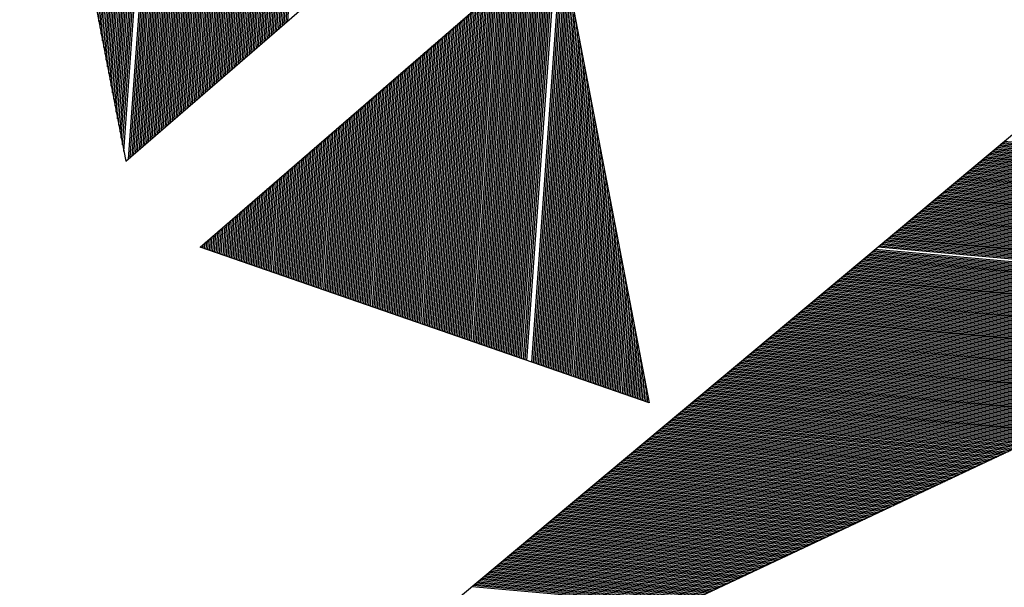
# Model space of a CAD drawing. Extents: x 459406 to 461721, y 413308 to 423218.
# Tile 246 of 256: x 460626.28 to 460630.98, y 421711.76 to 421714.47. Entities that reach past the tile are written whole.
import ezdxf
from ezdxf.enums import TextEntityAlignment as Align

# ---------------------------------------------------------------- set-up
doc = ezdxf.new("R2010")
doc.units = 0
doc.header["$LTSCALE"] = 2
doc.header["$MEASUREMENT"] = 0
doc.linetypes.add('AUSGEZOGEN', pattern=[0])
doc.linetypes.add('STRICHPT-X3', pattern=[3, 1.5, -0.75, 0, -0.75])
doc.layers.get('0').update_dxf_attribs({"linetype": 'AUSGEZOGEN'})
for name, color, linetype in [('ACHSE', 1, 'STRICHPT-X3'), ('FBR', 8, 'CONTINUOUS'), ('GEF', 7, 'AUSGEZOGEN'), ('TEXTO', 4, 'CONTINUOUS')]:
    doc.layers.add(name, color=color, linetype=linetype)
doc.styles.add('ROMANS', font='romans.shx', dxfattribs={"width": 0.8})

# ---------------------------------------------------------------- blocks, each defined once
blk = doc.blocks.new('*X10')
at = {"color": 0}
for p, q in [((377.3296, 181.3992), (378.1287, 182.1983)), ((377.3417, 181.4201), (378.1255, 182.2039)), ((377.3538, 181.441), (378.1223, 182.2095)), ((377.2572, 181.2737), (378.1482, 182.1647)), ((377.2692, 181.2946), (378.1449, 182.1703)), ((377.2813, 181.3155), (378.1417, 182.1759)), ((377.2934, 181.3364), (378.1384, 182.1815)), ((377.3055, 181.3573), (378.1352, 182.1871)), ((377.3175, 181.3782), (378.132, 182.1927)), ((377.1726, 181.1273), (378.1708, 182.1254)), ((377.1847, 181.1482), (378.1676, 182.131)), ((377.1968, 181.1691), (378.1643, 182.1367)), ((377.2089, 181.19), (378.1611, 182.1423)), ((377.2209, 181.2109), (378.1579, 182.1479)), ((377.233, 181.2319), (378.1546, 182.1535)), ((377.2451, 181.2528), (378.1514, 182.1591)), ((377.1123, 181.0227), (378.187, 182.0974)), ((377.1243, 181.0436), (378.1837, 182.103)), ((377.1364, 181.0645), (378.1805, 182.1086)), ((377.1485, 181.0855), (378.1773, 182.1142)), ((377.1606, 181.1064), (378.174, 182.1198)), ((377.1069, 180.9908), (378.1967, 182.0806)), ((377.1157, 180.9908), (378.1999, 182.075)), ((377.1245, 180.9908), (378.2032, 182.0694)), ((377.1334, 180.9908), (378.2064, 182.0638)), ((377.1422, 180.9908), (378.2096, 182.0582)), ((377.1511, 180.9908), (378.2129, 182.0526)), ((377.1599, 180.9908), (378.2161, 182.047)), ((377.1687, 180.9908), (378.2193, 182.0414)), ((377.1776, 180.9908), (378.2226, 182.0358)), ((377.1864, 180.9908), (378.2258, 182.0302)), ((377.1953, 180.9908), (378.229, 182.0246)), ((377.2041, 180.9908), (378.2323, 182.019)), ((377.2129, 180.9908), (378.2355, 182.0134)), ((377.2218, 180.9908), (378.2387, 182.0078)), ((377.2306, 180.9908), (378.242, 182.0022)), ((377.2394, 180.9908), (378.2452, 181.9966)), ((377.2483, 180.9908), (378.2484, 181.991)), ((377.2571, 180.9908), (378.2517, 181.9854)), ((377.266, 180.9908), (378.2549, 181.9798)), ((377.2748, 180.9908), (378.2582, 181.9741)), ((377.2836, 180.9908), (378.2614, 181.9685)), ((377.2925, 180.9908), (378.2646, 181.9629)), ((377.3013, 180.9908), (378.2679, 181.9573)), ((377.3102, 180.9908), (378.2711, 181.9517)), ((377.319, 180.9908), (378.2743, 181.9461)), ((377.3278, 180.9908), (378.2776, 181.9405)), ((377.3367, 180.9908), (378.2808, 181.9349)), ((377.3455, 180.9908), (378.284, 181.9293)), ((377.3544, 180.9908), (378.2873, 181.9237)), ((377.3632, 180.9908), (378.2905, 181.9181)), ((377.372, 180.9908), (378.2937, 181.9125)), ((377.3809, 180.9908), (378.297, 181.9069)), ((377.3897, 180.9908), (378.3002, 181.9013)), ((377.3985, 180.9908), (378.3034, 181.8957)), ((377.4074, 180.9908), (378.3067, 181.8901)), ((377.4162, 180.9908), (378.3099, 181.8845)), ((377.4251, 180.9908), (378.3132, 181.8789)), ((377.4339, 180.9908), (378.3164, 181.8733)), ((377.4427, 180.9908), (378.3196, 181.8677)), ((377.4516, 180.9908), (378.3229, 181.8621)), ((377.4604, 180.9908), (378.3261, 181.8565)), ((377.4693, 180.9908), (378.3293, 181.8509)), ((377.4781, 180.9908), (378.3326, 181.8453)), ((377.4869, 180.9908), (378.3358, 181.8397)), ((377.4958, 180.9908), (378.339, 181.8341)), ((377.5046, 180.9908), (378.3423, 181.8285)), ((377.5134, 180.9908), (378.3455, 181.8229)), ((377.5223, 180.9908), (378.3487, 181.8172)), ((377.5311, 180.9908), (378.352, 181.8116)), ((377.54, 180.9908), (378.3552, 181.806)), ((377.5488, 180.9908), (378.3584, 181.8004)), ((377.5576, 180.9908), (378.3617, 181.7948)), ((377.5665, 180.9908), (378.3649, 181.7892)), ((377.5753, 180.9908), (378.3682, 181.7836)), ((377.5842, 180.9908), (378.3714, 181.778)), ((377.593, 180.9908), (378.3746, 181.7724)), ((377.6018, 180.9908), (378.3779, 181.7668)), ((377.6107, 180.9908), (378.3811, 181.7612)), ((377.6195, 180.9908), (378.3843, 181.7556)), ((377.6284, 180.9908), (378.3876, 181.75)), ((377.6372, 180.9908), (378.3908, 181.7444)), ((377.646, 180.9908), (378.394, 181.7388)), ((377.6549, 180.9908), (378.3973, 181.7332)), ((377.6637, 180.9908), (378.4005, 181.7276)), ((377.6725, 180.9908), (378.4037, 181.722)), ((377.6814, 180.9908), (378.407, 181.7164)), ((377.6902, 180.9908), (378.4102, 181.7108)), ((377.6991, 180.9908), (378.4134, 181.7052)), ((377.7079, 180.9908), (378.4167, 181.6996)), ((377.7167, 180.9908), (378.4199, 181.694)), ((377.7256, 180.9908), (378.4231, 181.6884)), ((377.7344, 180.9908), (378.4264, 181.6828)), ((377.7433, 180.9908), (378.4296, 181.6772)), ((377.7521, 180.9908), (378.4329, 181.6716)), ((377.7609, 180.9908), (378.4361, 181.666)), ((377.7698, 180.9908), (378.4393, 181.6603)), ((377.7786, 180.9908), (378.4426, 181.6547)), ((377.7875, 180.9908), (378.4458, 181.6491)), ((377.7963, 180.9908), (378.449, 181.6435)), ((377.8051, 180.9908), (378.4523, 181.6379)), ((377.814, 180.9908), (378.4555, 181.6323)), ((377.8228, 180.9908), (378.4587, 181.6267)), ((377.8316, 180.9908), (378.462, 181.6211)), ((377.8405, 180.9908), (378.4652, 181.6155)), ((377.8493, 180.9908), (378.4684, 181.6099)), ((377.8582, 180.9908), (378.4717, 181.6043)), ((377.867, 180.9908), (378.4749, 181.5987)), ((377.8758, 180.9908), (378.4781, 181.5931)), ((377.0991, 180.5677), (377.1083, 180.5768)), ((377.1024, 180.562), (377.1172, 180.5768)), ((377.1056, 180.5564), (377.126, 180.5768)), ((377.1088, 180.5508), (377.1348, 180.5768)), ((377.1121, 180.5452), (377.1437, 180.5768)), ((377.1153, 180.5396), (377.1525, 180.5768)), ((377.1186, 180.534), (377.1614, 180.5768)), ((377.1218, 180.5284), (377.1702, 180.5768)), ((377.125, 180.5228), (377.179, 180.5768)), ((377.1283, 180.5172), (377.1879, 180.5768)), ((377.1315, 180.5116), (377.1967, 180.5768)), ((377.1347, 180.506), (377.2056, 180.5768)), ((377.138, 180.5004), (377.2144, 180.5768)), ((377.1412, 180.4948), (377.2232, 180.5768)), ((377.1444, 180.4892), (377.2321, 180.5768)), ((377.1477, 180.4836), (377.2409, 180.5768)), ((377.1509, 180.478), (377.2497, 180.5768)), ((377.1541, 180.4724), (377.2586, 180.5768)), ((377.1574, 180.4668), (377.2674, 180.5768)), ((377.1606, 180.4612), (377.2763, 180.5768)), ((377.1638, 180.4556), (377.2851, 180.5768)), ((377.1671, 180.45), (377.2939, 180.5768)), ((377.1703, 180.4444), (377.3028, 180.5768)), ((377.1736, 180.4388), (377.3116, 180.5768)), ((377.1768, 180.4332), (377.3205, 180.5768)), ((377.18, 180.4276), (377.3293, 180.5768)), ((377.1833, 180.422), (377.3381, 180.5768)), ((377.1865, 180.4164), (377.347, 180.5768)), ((377.1897, 180.4107), (377.3558, 180.5768)), ((377.193, 180.4051), (377.3647, 180.5768)), ((377.1962, 180.3995), (377.3735, 180.5768)), ((377.1994, 180.3939), (377.3823, 180.5768)), ((377.2027, 180.3883), (377.3912, 180.5768)), ((377.2059, 180.3827), (377.4, 180.5768)), ((377.2091, 180.3771), (377.4088, 180.5768)), ((377.2124, 180.3715), (377.4177, 180.5768)), ((377.2156, 180.3659), (377.4265, 180.5768)), ((377.2188, 180.3603), (377.4354, 180.5768)), ((377.2221, 180.3547), (377.4442, 180.5768)), ((377.2253, 180.3491), (377.453, 180.5768)), ((377.2286, 180.3435), (377.4619, 180.5768)), ((377.2318, 180.3379), (377.4707, 180.5768)), ((377.235, 180.3323), (377.4796, 180.5768)), ((377.2383, 180.3267), (377.4884, 180.5768)), ((377.2415, 180.3211), (377.4972, 180.5768)), ((377.2447, 180.3155), (377.5061, 180.5768)), ((377.248, 180.3099), (377.5149, 180.5768)), ((377.2512, 180.3043), (377.5237, 180.5768)), ((377.2544, 180.2987), (377.5326, 180.5768)), ((377.2577, 180.2931), (377.5414, 180.5768)), ((377.2609, 180.2875), (377.5503, 180.5768)), ((377.2641, 180.2819), (377.5591, 180.5768)), ((377.2674, 180.2763), (377.5679, 180.5768)), ((377.2706, 180.2707), (377.5768, 180.5768)), ((377.2738, 180.2651), (377.5856, 180.5768)), ((377.2771, 180.2595), (377.5945, 180.5768)), ((377.2803, 180.2538), (377.6033, 180.5768)), ((377.2835, 180.2482), (377.6121, 180.5768)), ((377.2868, 180.2426), (377.621, 180.5768)), ((377.29, 180.237), (377.6298, 180.5768)), ((377.2933, 180.2314), (377.6387, 180.5768)), ((377.2965, 180.2258), (377.6475, 180.5768)), ((377.2997, 180.2202), (377.6563, 180.5768)), ((377.303, 180.2146), (377.6652, 180.5768)), ((377.3062, 180.209), (377.674, 180.5768)), ((377.3094, 180.2034), (377.6828, 180.5768)), ((377.3127, 180.1978), (377.6917, 180.5768)), ((377.3159, 180.1922), (377.7005, 180.5768)), ((377.3191, 180.1866), (377.7094, 180.5768)), ((377.3224, 180.181), (377.7182, 180.5768)), ((377.3256, 180.1754), (377.727, 180.5768)), ((377.3288, 180.1698), (377.7359, 180.5768)), ((377.3321, 180.1642), (377.7447, 180.5768)), ((377.3353, 180.1586), (377.7536, 180.5768)), ((377.3385, 180.153), (377.7624, 180.5768)), ((377.3418, 180.1474), (377.7712, 180.5768)), ((377.345, 180.1418), (377.7801, 180.5768)), ((377.3483, 180.1362), (377.7889, 180.5768)), ((377.3515, 180.1306), (377.7978, 180.5768)), ((377.3547, 180.125), (377.8066, 180.5768)), ((377.358, 180.1194), (377.8154, 180.5768)), ((377.3612, 180.1138), (377.8243, 180.5768)), ((377.3644, 180.1082), (377.8331, 180.5768)), ((377.3677, 180.1026), (377.8419, 180.5768)), ((377.3709, 180.0969), (377.8508, 180.5768)), ((377.3741, 180.0913), (377.8596, 180.5768)), ((377.3774, 180.0857), (377.8685, 180.5768)), ((377.3806, 180.0801), (377.8773, 180.5768)), ((377.3838, 180.0745), (377.8861, 180.5768)), ((377.3871, 180.0689), (377.895, 180.5768)), ((377.3903, 180.0633), (377.9038, 180.5768)), ((377.3935, 180.0577), (377.9127, 180.5768)), ((377.3968, 180.0521), (377.9215, 180.5768)), ((377.4, 180.0465), (377.9303, 180.5768)), ((377.4033, 180.0409), (377.9392, 180.5768)), ((377.4065, 180.0353), (377.948, 180.5768)), ((377.4097, 180.0297), (377.9569, 180.5768)), ((377.413, 180.0241), (377.9657, 180.5768)), ((377.4162, 180.0185), (377.9745, 180.5768)), ((377.4194, 180.0129), (377.9834, 180.5768)), ((377.4227, 180.0073), (377.9922, 180.5768)), ((377.4259, 180.0017), (378.001, 180.5768)), ((377.4291, 179.9961), (378.0099, 180.5768)), ((377.4324, 179.9905), (378.0187, 180.5768)), ((377.4356, 179.9849), (378.0276, 180.5768)), ((377.4388, 179.9793), (378.0364, 180.5768)), ((377.4421, 179.9737), (378.0452, 180.5768)), ((377.4453, 179.9681), (378.0541, 180.5768)), ((377.4485, 179.9625), (378.0629, 180.5768)), ((377.4518, 179.9569), (378.0718, 180.5768)), ((377.455, 179.9513), (378.0806, 180.5768)), ((377.4583, 179.9457), (378.0894, 180.5768)), ((377.4615, 179.94), (378.0983, 180.5768)), ((377.4647, 179.9344), (378.1071, 180.5768)), ((377.468, 179.9288), (378.116, 180.5768)), ((377.4712, 179.9232), (378.1248, 180.5768)), ((377.4744, 179.9176), (378.1336, 180.5768)), ((377.4777, 179.912), (378.1425, 180.5768)), ((377.4809, 179.9064), (378.1513, 180.5768)), ((377.4841, 179.9008), (378.1601, 180.5768)), ((377.4874, 179.8952), (378.169, 180.5768)), ((377.4906, 179.8896), (378.1778, 180.5768)), ((377.4938, 179.884), (378.1867, 180.5768)), ((377.4971, 179.8784), (378.1955, 180.5768)), ((377.5003, 179.8728), (378.2043, 180.5768)), ((377.5035, 179.8672), (378.2132, 180.5768)), ((377.5068, 179.8616), (378.222, 180.5768)), ((377.51, 179.856), (378.2309, 180.5768)), ((377.5133, 179.8504), (378.2397, 180.5768)), ((377.5165, 179.8448), (378.2485, 180.5768)), ((377.5197, 179.8392), (378.2574, 180.5768)), ((377.523, 179.8336), (378.2662, 180.5768)), ((377.5262, 179.828), (378.2751, 180.5768)), ((377.5294, 179.8224), (378.2839, 180.5768)), ((377.5327, 179.8168), (378.2927, 180.5768)), ((377.5359, 179.8112), (378.3016, 180.5768)), ((377.5391, 179.8056), (378.3104, 180.5768)), ((377.5424, 179.8), (378.3192, 180.5768)), ((377.5456, 179.7944), (378.3281, 180.5768)), ((377.5488, 179.7888), (378.3369, 180.5768)), ((377.5521, 179.7831), (378.3458, 180.5768)), ((377.5553, 179.7775), (378.3546, 180.5768)), ((377.5585, 179.7719), (378.3634, 180.5768)), ((377.5618, 179.7663), (378.3723, 180.5768)), ((377.565, 179.7607), (378.3811, 180.5768)), ((377.5683, 179.7551), (378.39, 180.5768)), ((377.5715, 179.7495), (378.3988, 180.5768)), ((377.5747, 179.7439), (378.4076, 180.5768)), ((377.578, 179.7383), (378.4165, 180.5768)), ((377.5812, 179.7327), (378.4253, 180.5768)), ((377.5844, 179.7271), (378.4341, 180.5768)), ((377.5877, 179.7215), (378.443, 180.5768)), ((377.5909, 179.7159), (378.4518, 180.5768)), ((377.5941, 179.7103), (378.4607, 180.5768)), ((377.5974, 179.7047), (378.4695, 180.5768)), ((377.6006, 179.6991), (378.4783, 180.5768)), ((377.6038, 179.6935), (378.4872, 180.5768)), ((377.6071, 179.6879), (378.496, 180.5768)), ((377.6103, 179.6823), (378.5049, 180.5768)), ((377.6135, 179.6767), (378.5137, 180.5768)), ((377.6168, 179.6711), (378.5225, 180.5768)), ((377.62, 179.6655), (378.5314, 180.5768)), ((377.6232, 179.6599), (378.5402, 180.5768)), ((377.6265, 179.6543), (378.5491, 180.5768)), ((377.6297, 179.6487), (378.5579, 180.5768)), ((377.633, 179.6431), (378.5667, 180.5768)), ((377.6362, 179.6375), (378.5756, 180.5768)), ((377.6394, 179.6318), (378.5844, 180.5768)), ((377.6427, 179.6262), (378.5932, 180.5768)), ((377.6459, 179.6206), (378.6021, 180.5768)), ((377.6491, 179.615), (378.6109, 180.5768)), ((377.6524, 179.6094), (378.6198, 180.5768)), ((377.6556, 179.6038), (378.6286, 180.5768)), ((377.6588, 179.5982), (378.6374, 180.5768)), ((377.6621, 179.5926), (378.6463, 180.5768)), ((377.6653, 179.587), (378.6551, 180.5768)), ((377.6685, 179.5814), (378.664, 180.5768)), ((377.6718, 179.5758), (378.6728, 180.5768)), ((377.675, 179.5702), (378.6816, 180.5768)), ((377.6782, 179.5646), (378.6905, 180.5768)), ((377.6815, 179.559), (378.6993, 180.5768)), ((377.6847, 179.5534), (378.7082, 180.5768)), ((377.688, 179.5478), (378.717, 180.5768)), ((377.6912, 179.5422), (378.7258, 180.5768)), ((377.6944, 179.5366), (378.7347, 180.5768)), ((377.6977, 179.531), (378.7435, 180.5768)), ((377.7009, 179.5254), (378.7523, 180.5768)), ((377.7041, 179.5198), (378.7612, 180.5768)), ((377.7074, 179.5142), (378.77, 180.5768)), ((377.7106, 179.5086), (378.7789, 180.5768)), ((377.7138, 179.503), (378.7877, 180.5768)), ((377.7171, 179.4974), (378.7965, 180.5768)), ((377.7203, 179.4918), (378.8054, 180.5768)), ((377.7235, 179.4862), (378.8142, 180.5768)), ((377.7332, 179.4693), (378.8056, 180.5417)), ((377.7365, 179.4637), (378.7935, 180.5208)), ((377.7397, 179.4581), (378.7815, 180.4999)), ((377.743, 179.4525), (378.7694, 180.479)), ((377.7462, 179.4469), (378.7573, 180.4581)), ((377.7494, 179.4413), (378.7452, 180.4371)), ((377.7527, 179.4357), (378.7332, 180.4162)), ((377.7559, 179.4301), (378.7211, 180.3953)), ((377.7591, 179.4245), (378.709, 180.3744)), ((377.7624, 179.4189), (378.6969, 180.3535)), ((377.7656, 179.4133), (378.6849, 180.3326)), ((377.7688, 179.4077), (378.6728, 180.3117)), ((377.7721, 179.4021), (378.6607, 180.2908)), ((377.7753, 179.3965), (378.6486, 180.2698)), ((377.7785, 179.3909), (378.6366, 180.2489)), ((377.7818, 179.3853), (378.6245, 180.228)), ((377.785, 179.3797), (378.6124, 180.2071)), ((377.7882, 179.3741), (378.6004, 180.1862)), ((377.7915, 179.3685), (378.5883, 180.1653)), ((377.7947, 179.3629), (378.5762, 180.1444)), ((377.798, 179.3573), (378.5641, 180.1234)), ((377.8012, 179.3517), (378.5521, 180.1025)), ((377.8044, 179.3461), (378.54, 180.0816)), ((377.8077, 179.3405), (378.5279, 180.0607)), ((377.8109, 179.3349), (378.5158, 180.0398)), ((377.8141, 179.3293), (378.5038, 180.0189)), ((377.8174, 179.3237), (378.4917, 179.998)), ((377.8206, 179.318), (378.4796, 179.9771)), ((377.8238, 179.3124), (378.4675, 179.9561)), ((377.8271, 179.3068), (378.4555, 179.9352)), ((377.8303, 179.3012), (378.4434, 179.9143)), ((377.8335, 179.2956), (378.4313, 179.8934)), ((377.8368, 179.29), (378.4192, 179.8725)), ((377.84, 179.2844), (378.4072, 179.8516)), ((377.8432, 179.2788), (378.3951, 179.8307)), ((377.8465, 179.2732), (378.383, 179.8098)), ((377.8497, 179.2676), (378.3709, 179.7888)), ((377.853, 179.262), (378.3589, 179.7679)), ((377.8562, 179.2564), (378.3468, 179.747)), ((377.8594, 179.2508), (378.3347, 179.7261)), ((377.8627, 179.2452), (378.3226, 179.7052)), ((377.8659, 179.2396), (378.3106, 179.6843)), ((377.8691, 179.234), (378.2985, 179.6634)), ((377.8724, 179.2284), (378.2864, 179.6425)), ((377.8756, 179.2228), (378.2744, 179.6215)), ((377.8788, 179.2172), (378.2623, 179.6006)), ((377.8821, 179.2116), (378.2502, 179.5797)), ((377.8853, 179.206), (378.2381, 179.5588)), ((377.8885, 179.2004), (378.2261, 179.5379)), ((377.8918, 179.1948), (378.214, 179.517)), ((377.895, 179.1892), (378.2019, 179.4961)), ((377.8982, 179.1836), (378.1898, 179.4751)), ((377.9015, 179.178), (378.1778, 179.4542)), ((377.9047, 179.1724), (378.1657, 179.4333)), ((377.908, 179.1668), (378.1536, 179.4124)), ((377.9112, 179.1611), (378.1415, 179.3915)), ((377.9144, 179.1555), (378.1295, 179.3706)), ((377.9177, 179.1499), (378.1174, 179.3497)), ((377.9209, 179.1443), (378.1053, 179.3288)), ((377.9241, 179.1387), (378.0932, 179.3078)), ((377.9274, 179.1331), (378.0812, 179.2869)), ((377.9306, 179.1275), (378.0691, 179.266)), ((377.9338, 179.1219), (378.057, 179.2451)), ((377.9371, 179.1163), (378.0449, 179.2242)), ((377.9403, 179.1107), (378.0329, 179.2033)), ((377.9435, 179.1051), (378.0208, 179.1824)), ((377.9468, 179.0995), (378.0087, 179.1615)), ((377.95, 179.0939), (377.9966, 179.1405)), ((377.9532, 179.0883), (377.9846, 179.1196)), ((377.9565, 179.0827), (377.9725, 179.0987))]:
    blk.add_line(p, q, dxfattribs=at)
blk = doc.blocks.new('HOCHP')
for points in [[(-0.0119, 2.2353), (-1.1476, 0.2682), (1.1238, 0.2682)], [(-0.0119, -2.2417), (-1.1476, -0.2746), (1.1238, -0.2746)]]:
    blk.add_lwpolyline(points, close=True)
at = {"xscale": 1.311372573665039, "yscale": 1.311372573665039, "zscale": 1.311372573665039}
blk.add_blockref('*X10', (-495.6581, -237.0781), dxfattribs=at)
blk = doc.blocks.new('*X8')
at = {"color": 0}
for p, q in [((725.8266, 193.8437), (727.4359, 195.4529)), ((725.8266, 193.8525), (727.427, 195.4529)), ((725.8266, 193.8614), (727.4182, 195.4529)), ((725.8266, 193.8702), (727.4094, 195.4529)), ((725.8266, 193.879), (727.4005, 195.4529)), ((725.8266, 193.8879), (727.3917, 195.4529)), ((725.8266, 193.8967), (727.3828, 195.4529)), ((725.8266, 193.9056), (727.374, 195.4529)), ((725.8266, 193.9144), (727.3652, 195.4529)), ((725.8266, 193.9232), (727.3563, 195.4529)), ((725.8266, 193.9321), (727.3475, 195.4529)), ((725.8266, 193.9409), (727.3387, 195.4529)), ((725.8266, 193.9498), (727.3298, 195.4529)), ((725.8266, 193.9586), (727.321, 195.4529)), ((725.8266, 193.9674), (727.3121, 195.4529)), ((725.8266, 193.9763), (727.3033, 195.4529)), ((725.8266, 193.9851), (727.2945, 195.4529)), ((725.8266, 193.994), (727.2856, 195.4529)), ((725.8266, 194.0028), (727.2768, 195.4529)), ((725.8266, 194.0116), (727.2679, 195.4529)), ((725.8266, 194.0205), (727.2591, 195.4529)), ((725.8266, 194.0293), (727.2503, 195.4529)), ((725.8266, 194.0381), (727.2414, 195.4529)), ((725.8266, 194.047), (727.2326, 195.4529)), ((725.8266, 194.0558), (727.2237, 195.4529)), ((725.8266, 194.0647), (727.2149, 195.4529)), ((725.8266, 194.0735), (727.2061, 195.4529)), ((725.8266, 194.0823), (727.1972, 195.4529)), ((725.8266, 194.0912), (727.1884, 195.4529)), ((725.8266, 194.1), (727.1796, 195.4529)), ((725.8266, 194.1089), (727.1707, 195.4529)), ((725.8266, 194.1177), (727.1619, 195.4529)), ((725.8266, 194.1265), (727.153, 195.4529)), ((725.8266, 194.1354), (727.1442, 195.4529)), ((725.8266, 194.1442), (727.1354, 195.4529)), ((725.8266, 194.153), (727.1265, 195.4529)), ((725.8266, 194.1619), (727.1177, 195.4529)), ((725.8266, 194.1707), (727.1088, 195.4529)), ((725.8266, 194.1796), (727.1, 195.4529)), ((725.8266, 194.1884), (727.0912, 195.4529)), ((725.8266, 194.1972), (727.0823, 195.4529)), ((725.8266, 194.2061), (727.0735, 195.4529)), ((725.8266, 194.2149), (727.0646, 195.4529)), ((725.8266, 194.2238), (727.0558, 195.4529)), ((725.8266, 194.2326), (727.047, 195.4529)), ((725.8266, 194.2414), (727.0381, 195.4529)), ((725.8266, 194.2503), (727.0293, 195.4529)), ((725.8266, 194.2591), (727.0205, 195.4529)), ((725.8266, 194.268), (727.0116, 195.4529)), ((725.8266, 194.2768), (727.0028, 195.4529)), ((725.8266, 194.2856), (726.9939, 195.4529)), ((725.8266, 194.2945), (726.9851, 195.4529)), ((725.8266, 194.3033), (726.9763, 195.4529)), ((725.8266, 194.3121), (726.9674, 195.4529)), ((725.8266, 194.321), (726.9586, 195.4529)), ((725.8266, 194.3298), (726.9497, 195.4529)), ((725.8266, 194.3387), (726.9409, 195.4529)), ((725.8266, 194.3475), (726.9321, 195.4529)), ((725.8266, 194.3563), (726.9232, 195.4529)), ((725.8266, 194.3652), (726.9144, 195.4529)), ((725.8266, 194.374), (726.9055, 195.4529)), ((725.8266, 194.3829), (726.8967, 195.4529)), ((725.8266, 194.3917), (726.8879, 195.4529)), ((725.8266, 194.4005), (726.879, 195.4529)), ((725.8266, 194.4094), (726.8702, 195.4529)), ((725.8266, 194.4182), (726.8614, 195.4529)), ((725.8266, 194.4271), (726.8525, 195.4529)), ((725.8266, 194.4359), (726.8437, 195.4529)), ((725.8266, 194.4447), (726.8348, 195.4529)), ((725.8266, 194.4536), (726.826, 195.4529)), ((725.8266, 194.4624), (726.8172, 195.4529)), ((725.8266, 194.4712), (726.8083, 195.4529)), ((725.8266, 194.4801), (726.7995, 195.4529)), ((725.8266, 194.4889), (726.7906, 195.4529)), ((725.8266, 194.4978), (726.7818, 195.4529)), ((725.8266, 194.5066), (726.773, 195.4529)), ((725.8266, 194.5154), (726.7641, 195.4529)), ((725.8266, 194.5243), (726.7553, 195.4529)), ((725.8266, 194.5331), (726.7465, 195.4529)), ((725.8266, 194.542), (726.7376, 195.4529)), ((725.8266, 194.5508), (726.7288, 195.4529)), ((725.8266, 194.5596), (726.7199, 195.4529)), ((725.8266, 194.5685), (726.7111, 195.4529)), ((725.8266, 194.5773), (726.7023, 195.4529)), ((725.8266, 194.5862), (726.6934, 195.4529)), ((725.8266, 194.595), (726.6846, 195.4529)), ((725.8266, 194.6038), (726.6757, 195.4529)), ((725.8266, 194.6127), (726.6669, 195.4529)), ((725.8266, 194.6215), (726.6581, 195.4529)), ((725.8266, 194.6303), (726.6492, 195.4529)), ((725.8266, 193.826), (727.4333, 195.4327)), ((725.8266, 193.8172), (727.4301, 195.4207)), ((725.8266, 193.8083), (727.427, 195.4087)), ((725.8266, 193.7995), (727.4238, 195.3967)), ((725.8266, 193.7907), (727.4207, 195.3847)), ((725.8266, 193.7818), (727.4175, 195.3727)), ((725.8266, 193.773), (727.4144, 195.3607)), ((725.8266, 193.7641), (727.4112, 195.3487)), ((725.8266, 193.7553), (727.4081, 195.3367)), ((725.8266, 193.7465), (727.4049, 195.3247)), ((725.8266, 193.7376), (727.4017, 195.3127)), ((725.8266, 193.7288), (727.3986, 195.3007)), ((725.8266, 193.7199), (727.3954, 195.2887)), ((725.8266, 193.7111), (727.3923, 195.2768)), ((725.8266, 193.7023), (727.3891, 195.2648)), ((725.8266, 193.6934), (727.386, 195.2528)), ((725.8266, 193.6846), (727.3828, 195.2408)), ((725.8266, 193.6758), (727.3797, 195.2288)), ((725.8266, 193.6669), (727.3765, 195.2168)), ((725.8266, 193.6581), (727.3734, 195.2048)), ((725.8266, 193.6492), (727.3702, 195.1928)), ((725.8266, 193.6404), (727.3671, 195.1808)), ((725.8266, 193.6316), (727.3639, 195.1688)), ((725.8266, 193.6227), (727.3608, 195.1568)), ((725.8266, 193.6139), (727.3576, 195.1448)), ((725.8266, 193.605), (727.3544, 195.1329)), ((725.8266, 193.5962), (727.3513, 195.1209)), ((725.8266, 193.5874), (727.3481, 195.1089)), ((725.8266, 193.5785), (727.345, 195.0969)), ((725.8266, 193.5697), (727.3418, 195.0849)), ((725.8266, 193.5608), (727.3387, 195.0729)), ((725.8266, 193.552), (727.3355, 195.0609)), ((725.8266, 193.5432), (727.3324, 195.0489)), ((725.8266, 193.5343), (727.3292, 195.0369)), ((725.8266, 193.5255), (727.3261, 195.0249)), ((725.8266, 193.5167), (727.3229, 195.0129)), ((725.8266, 193.5078), (727.3198, 195.0009)), ((725.8266, 193.499), (727.3166, 194.9889)), ((725.8266, 193.4901), (727.3135, 194.977)), ((725.8266, 193.4813), (727.3103, 194.965)), ((725.8266, 193.4725), (727.3071, 194.953)), ((725.8266, 193.4636), (727.304, 194.941)), ((725.8266, 193.4548), (727.3008, 194.929)), ((725.8266, 193.4459), (727.2977, 194.917)), ((725.8266, 193.4371), (727.2945, 194.905)), ((725.8266, 193.4283), (727.2914, 194.893)), ((725.8266, 193.4194), (727.2882, 194.881)), ((725.8266, 193.4106), (727.2851, 194.869)), ((725.8266, 193.4017), (727.2819, 194.857)), ((725.8266, 193.3929), (727.2788, 194.845)), ((725.8266, 193.3841), (727.2756, 194.833)), ((725.8266, 193.3752), (727.2725, 194.8211)), ((725.8266, 193.3664), (727.2693, 194.8091)), ((725.8266, 193.3576), (727.2662, 194.7971)), ((725.8266, 193.3487), (727.263, 194.7851)), ((725.8266, 193.3399), (727.2599, 194.7731)), ((725.8266, 193.331), (727.2567, 194.7611)), ((725.8266, 193.3222), (727.2535, 194.7491)), ((725.8266, 193.3134), (727.2504, 194.7371)), ((725.8266, 193.3045), (727.2472, 194.7251)), ((725.8266, 193.2957), (727.2441, 194.7131)), ((725.8266, 193.2868), (727.2409, 194.7011)), ((725.8266, 193.278), (727.2378, 194.6891)), ((725.8266, 193.2692), (727.2346, 194.6772)), ((725.8266, 193.2603), (727.2315, 194.6652)), ((725.8266, 193.2515), (727.2283, 194.6532)), ((725.8266, 193.2426), (727.2252, 194.6412)), ((725.8266, 193.2338), (727.222, 194.6292)), ((725.8266, 193.225), (727.2189, 194.6172)), ((725.8266, 193.2161), (727.2157, 194.6052)), ((725.8266, 193.2073), (727.2126, 194.5932)), ((725.8266, 193.1985), (727.2094, 194.5812)), ((725.8266, 193.1896), (727.2062, 194.5692)), ((725.8266, 193.1808), (727.2031, 194.5572)), ((725.8266, 193.1719), (727.1999, 194.5452)), ((725.8266, 193.1631), (727.1968, 194.5332)), ((725.8266, 193.1543), (727.1936, 194.5213)), ((725.8266, 193.1454), (727.1905, 194.5093)), ((725.8266, 193.1366), (727.1873, 194.4973)), ((725.8266, 193.1277), (727.1842, 194.4853)), ((725.8266, 193.1189), (727.181, 194.4733)), ((725.8266, 193.1101), (727.1779, 194.4613)), ((725.8266, 193.1012), (727.1747, 194.4493)), ((725.8266, 193.0924), (727.1716, 194.4373)), ((725.8266, 193.0836), (727.1684, 194.4253)), ((725.8266, 193.0747), (727.1653, 194.4133)), ((725.8266, 193.0659), (727.1621, 194.4013)), ((725.8266, 193.057), (727.1589, 194.3893)), ((725.8266, 193.0482), (727.1558, 194.3774)), ((725.8266, 193.0394), (727.1526, 194.3654)), ((725.8266, 193.0305), (727.1495, 194.3534)), ((725.8266, 193.0217), (727.1463, 194.3414)), ((725.8266, 193.0128), (727.1432, 194.3294)), ((725.8266, 193.004), (727.14, 194.3174)), ((725.8266, 192.9952), (727.1369, 194.3054)), ((725.8266, 192.9863), (727.1337, 194.2934)), ((725.8266, 192.9775), (727.1306, 194.2814)), ((725.8266, 192.9686), (727.1274, 194.2694)), ((725.8266, 192.9598), (727.1243, 194.2574)), ((725.8266, 192.951), (727.1211, 194.2454)), ((725.8266, 192.9421), (727.118, 194.2334)), ((725.8266, 192.9333), (727.1148, 194.2215)), ((725.8266, 192.9245), (727.1116, 194.2095)), ((725.8266, 192.9156), (727.1085, 194.1975)), ((725.8266, 192.9068), (727.1053, 194.1855)), ((725.8266, 192.8979), (727.1022, 194.1735)), ((725.8266, 192.8891), (727.099, 194.1615)), ((725.8266, 192.8803), (727.0959, 194.1495)), ((725.8266, 192.8714), (727.0927, 194.1375)), ((725.8266, 192.8626), (727.0896, 194.1255)), ((725.8266, 192.8537), (727.0864, 194.1135)), ((725.8266, 192.8449), (727.0833, 194.1015)), ((725.8266, 192.8361), (727.0801, 194.0895)), ((725.8266, 192.8272), (727.077, 194.0775)), ((725.8266, 192.8184), (727.0738, 194.0656)), ((725.8266, 192.8095), (727.0707, 194.0536)), ((725.8266, 192.8007), (727.0675, 194.0416)), ((725.8266, 192.7919), (727.0644, 194.0296)), ((725.8266, 192.783), (727.0612, 194.0176)), ((725.8266, 192.7742), (727.058, 194.0056)), ((725.8266, 192.7654), (727.0549, 193.9936)), ((725.8266, 192.7565), (727.0517, 193.9816)), ((725.8266, 192.7477), (727.0486, 193.9696)), ((725.8266, 192.7388), (727.0454, 193.9576)), ((725.8266, 192.73), (727.0423, 193.9456)), ((725.8266, 192.7212), (727.0391, 193.9336)), ((725.8266, 192.7123), (727.036, 193.9217)), ((725.8266, 192.7035), (727.0328, 193.9097)), ((725.8266, 192.6946), (727.0297, 193.8977)), ((725.8266, 192.6858), (727.0265, 193.8857)), ((725.8266, 192.677), (727.0234, 193.8737)), ((725.8266, 192.6681), (727.0202, 193.8617)), ((725.8266, 192.6593), (727.0171, 193.8497)), ((725.8266, 192.6504), (727.0139, 193.8377)), ((725.8266, 192.6416), (727.0107, 193.8257)), ((725.8266, 192.6328), (727.0076, 193.8137)), ((725.8266, 192.6239), (727.0044, 193.8017)), ((725.8266, 192.6151), (727.0013, 193.7897)), ((725.8266, 192.6063), (726.9981, 193.7777)), ((725.8266, 192.5974), (726.995, 193.7658)), ((725.8266, 192.5886), (726.9918, 193.7538)), ((725.8266, 192.5797), (726.9887, 193.7418)), ((725.8266, 192.5709), (726.9855, 193.7298)), ((725.8266, 192.5621), (726.9824, 193.7178)), ((725.8266, 192.5532), (726.9792, 193.7058)), ((725.8266, 192.5444), (726.9761, 193.6938)), ((725.8266, 192.5355), (726.9729, 193.6818)), ((725.8266, 192.5267), (726.9698, 193.6698)), ((725.8266, 192.5179), (726.9666, 193.6578)), ((725.8266, 192.509), (726.9634, 193.6458)), ((725.8266, 192.5002), (726.9603, 193.6338)), ((725.8266, 192.4913), (726.9571, 193.6219)), ((725.8266, 192.4825), (726.954, 193.6099)), ((725.8266, 192.4737), (726.9508, 193.5979)), ((725.8266, 192.4648), (726.9477, 193.5859)), ((725.8266, 192.456), (726.9445, 193.5739)), ((725.8266, 192.4472), (726.9414, 193.5619)), ((725.8266, 192.4383), (726.9382, 193.5499)), ((725.8266, 192.4295), (726.9351, 193.5379)), ((725.8266, 192.4206), (726.9319, 193.5259)), ((725.8266, 192.4118), (726.9288, 193.5139)), ((725.8266, 192.403), (726.9256, 193.5019)), ((725.8266, 192.3941), (726.9225, 193.4899)), ((725.8266, 192.3853), (726.9193, 193.4779)), ((725.8266, 192.3764), (726.9161, 193.466)), ((725.8266, 192.3676), (726.913, 193.454)), ((725.8266, 192.3588), (726.9098, 193.442)), ((725.8266, 192.3499), (726.9067, 193.43)), ((725.8266, 192.3411), (726.9035, 193.418)), ((725.8266, 192.3322), (726.9004, 193.406)), ((725.8266, 192.3234), (726.8972, 193.394)), ((725.8266, 192.3146), (726.8941, 193.382)), ((725.8266, 192.3057), (726.8909, 193.37)), ((725.8266, 192.2969), (726.8878, 193.358)), ((725.8266, 192.2881), (726.8846, 193.346)), ((725.8266, 192.2792), (726.8815, 193.334)), ((725.8266, 192.2704), (726.8783, 193.322)), ((725.8266, 192.2615), (726.8752, 193.3101)), ((725.8266, 192.2527), (726.872, 193.2981)), ((725.8266, 192.2439), (726.8688, 193.2861)), ((725.8266, 192.235), (726.8657, 193.2741)), ((725.8266, 192.2262), (726.8625, 193.2621)), ((725.8266, 192.2173), (726.8594, 193.2501)), ((725.8266, 192.2085), (726.8562, 193.2381)), ((725.8266, 192.1997), (726.8531, 193.2261)), ((725.8266, 192.1908), (726.8499, 193.2141)), ((725.8266, 192.182), (726.8468, 193.2021)), ((725.8266, 192.1732), (726.8436, 193.1901)), ((725.8266, 192.1643), (726.8405, 193.1781)), ((725.8266, 192.1555), (726.8373, 193.1662)), ((725.8266, 192.1466), (726.8342, 193.1542)), ((725.8266, 192.1378), (726.831, 193.1422)), ((725.8266, 192.129), (726.8279, 193.1302)), ((725.8266, 192.1201), (726.8247, 193.1182)), ((725.8266, 192.1113), (726.8216, 193.1062)), ((725.8266, 192.1024), (726.8184, 193.0942)), ((725.8266, 192.0936), (726.8152, 193.0822)), ((725.8266, 192.0848), (726.8121, 193.0702)), ((725.8266, 192.0759), (726.8089, 193.0582)), ((725.8266, 192.0671), (726.8058, 193.0462)), ((725.8266, 192.0582), (726.8026, 193.0342)), ((725.8266, 192.0494), (726.7995, 193.0222)), ((725.8266, 192.0406), (726.7963, 193.0103)), ((725.8266, 192.0317), (726.7932, 192.9983)), ((725.8266, 192.0229), (726.79, 192.9863)), ((725.8266, 192.0141), (726.7869, 192.9743)), ((725.8266, 192.0052), (726.7837, 192.9623)), ((725.8266, 191.9964), (726.7806, 192.9503)), ((725.8266, 191.9875), (726.7774, 192.9383)), ((725.8266, 191.9787), (726.7743, 192.9263)), ((725.8266, 191.9699), (726.7711, 192.9143)), ((725.8266, 191.961), (726.7679, 192.9023)), ((725.8266, 191.9522), (726.7648, 192.8903)), ((725.8266, 191.9433), (726.7616, 192.8783)), ((725.8266, 191.9345), (726.7585, 192.8664)), ((725.8266, 191.9257), (726.7553, 192.8544)), ((725.8266, 191.9168), (726.7522, 192.8424)), ((725.8266, 191.908), (726.749, 192.8304)), ((725.8266, 191.8991), (726.7459, 192.8184)), ((725.8266, 191.8903), (726.7427, 192.8064)), ((725.8266, 191.8815), (726.7396, 192.7944)), ((725.8266, 191.8726), (726.7364, 192.7824)), ((725.8266, 191.8638), (726.7333, 192.7704)), ((725.8266, 191.855), (726.7301, 192.7584)), ((725.8266, 191.8461), (726.727, 192.7464)), ((725.8266, 191.8373), (726.7238, 192.7344)), ((725.8266, 191.8284), (726.7206, 192.7224)), ((725.8266, 191.8196), (726.7175, 192.7105)), ((725.8266, 191.8108), (726.7143, 192.6985)), ((725.8266, 191.8019), (726.7112, 192.6865)), ((725.8266, 191.7931), (726.708, 192.6745)), ((725.8266, 191.7842), (726.7049, 192.6625)), ((725.8266, 191.7754), (726.7017, 192.6505)), ((725.8266, 191.7666), (726.6986, 192.6385)), ((725.8266, 191.7577), (726.6954, 192.6265)), ((725.8266, 191.7489), (726.6923, 192.6145)), ((725.8266, 191.74), (726.6891, 192.6025)), ((725.8266, 191.7312), (726.686, 192.5905)), ((725.8266, 191.7224), (726.6828, 192.5785)), ((725.8266, 191.7135), (726.6797, 192.5665)), ((725.8266, 191.7047), (726.6765, 192.5546)), ((725.8266, 191.6959), (726.6733, 192.5426)), ((725.8266, 191.687), (726.6702, 192.5306)), ((725.8266, 191.6782), (726.667, 192.5186)), ((725.8266, 191.6693), (726.6639, 192.5066)), ((725.8266, 191.6605), (726.6607, 192.4946)), ((725.8266, 191.6517), (726.6576, 192.4826)), ((725.8266, 191.6428), (726.6544, 192.4706)), ((725.8266, 191.634), (726.6513, 192.4586)), ((725.8266, 191.6251), (726.6481, 192.4466)), ((725.8266, 191.6163), (726.645, 192.4346)), ((725.8266, 191.6075), (726.6418, 192.4226)), ((725.8266, 191.5986), (726.6387, 192.4107)), ((725.8266, 191.5898), (726.6355, 192.3987)), ((725.8266, 191.5809), (726.6324, 192.3867)), ((725.8266, 191.5721), (726.6292, 192.3747)), ((725.8266, 191.5633), (726.6261, 192.3627)), ((725.8266, 191.5544), (726.6229, 192.3507)), ((725.8266, 191.5456), (726.6197, 192.3387)), ((725.8266, 191.5368), (726.6166, 192.3267)), ((725.8266, 191.5279), (726.6134, 192.3147)), ((725.8266, 191.5191), (726.6103, 192.3027)), ((725.8266, 191.5102), (726.6071, 192.2907)), ((725.8266, 191.5014), (726.604, 192.2787)), ((725.8266, 191.4926), (726.6008, 192.2667)), ((725.8266, 191.4837), (726.5977, 192.2548)), ((725.8266, 191.4749), (726.5945, 192.2428)), ((725.8266, 191.466), (726.5914, 192.2308)), ((725.8266, 191.4572), (726.5882, 192.2188)), ((725.8266, 191.4484), (726.5851, 192.2068)), ((725.8266, 191.4395), (726.5819, 192.1948)), ((725.8266, 191.4307), (726.5788, 192.1828)), ((725.8266, 191.4218), (726.5756, 192.1708)), ((725.8266, 191.413), (726.5724, 192.1588)), ((725.8266, 191.4042), (726.5693, 192.1468)), ((725.8266, 191.3953), (726.5661, 192.1348)), ((725.8266, 191.3865), (726.563, 192.1228)), ((725.8266, 191.3777), (726.5598, 192.1109)), ((725.8266, 191.3688), (726.5567, 192.0989)), ((725.8266, 191.36), (726.5535, 192.0869)), ((725.8266, 191.3511), (726.5504, 192.0749)), ((725.8266, 191.3423), (726.5472, 192.0629)), ((725.8266, 191.3335), (726.5441, 192.0509)), ((725.8266, 191.3246), (726.5409, 192.0389)), ((725.8266, 191.3158), (726.5378, 192.0269))]:
    blk.add_line(p, q, dxfattribs=at)
blk = doc.blocks.new('GEF')
at = {"color": 0}
for p, q in [((0.0097, 0.0175), (0.0097, 6.148)), ((1.6217, 6.148), (0.0097, 0.0175))]:
    blk.add_line(p, q, dxfattribs=at)
blk.add_blockref('*X8', (-725.8169, -189.3049), dxfattribs=at)

msp = doc.modelspace()

# ---------------------------------------------------------------- linework, layer by layer
at = {"layer": 'ACHSE', "flags": 128}
msp.add_lwpolyline([(459426.6618, 423071.8032), (459434.696, 423063.959, 0.000009), (459443.64, 423055.227, -0.000014), (459452.584, 423046.495), (459470.472, 423029.03), (459488.36, 423011.565, 0.000028), (459497.3045, 423002.833, -0.000019), (459506.249, 422994.101, -0.00001), (459515.193, 422985.3685, 0.00001), (459524.137, 422976.636, 0.000005), (459533.081, 422967.904, -0.000014), (459542.025, 422959.172), (459559.913, 422941.707), (459577.801, 422924.242, 0.000014), (459586.745, 422915.51, -0.000007), (459595.689, 422906.778, -0.000007), (459604.633, 422898.0455, 0.000014), (459613.577, 422889.313), (459631.466, 422871.848), (459649.354, 422854.384), (459667.242, 422836.919), (459685.13, 422819.454, 0.000014), (459694.074, 422810.722, -0.000007), (459703.018, 422801.99), (459720.906, 422784.525, 0.000016), (459724.8915, 422780.634, -0.000005), (459728.877, 422776.743, -0.000854), (459731.5694, 422774.1054, -0.000319), (459738.762, 422767.026, -0.002071), (459745.7539, 422760.0781, -0.001348), (459756.422, 422749.331, -0.001735), (459764.6555, 422740.9336, -0.001541), (459773.862, 422731.42, -0.001535), (459782.4929, 422722.3906, -0.001533), (459791.081, 422713.295, -0.001538), (459799.6196, 422704.1398, -0.001542), (459808.076, 422694.96, -0.001544), (459816.4755, 422685.7282, -0.001539), (459824.843, 422676.417, -0.001534), (459833.1523, 422667.0554, -0.001539), (459841.381, 422657.669, -0.001538), (459850.2022, 422647.481, -0.001798), (459857.687, 422638.719, -0.001274), (459867.5433, 422627.0363, -0.002004), (459873.759, 422619.57, -0.000175), (459878.9504, 422613.2785, -0.000644), (459880.358, 422611.567, -0.000005), (459884.996, 422605.9125, 0.000011), (459889.634, 422600.258), (459905.489, 422580.929, -0.000007), (459913.4165, 422571.264, 0.000013), (459921.344, 422561.599), (459937.199, 422542.27), (459953.054, 422522.941, -0.000013), (459960.9815, 422513.276, 0.000013), (459968.909, 422503.611), (459984.764, 422484.282), (460000.619, 422464.953), (460016.474, 422445.624, -0.000013), (460024.4015, 422435.959, 0.000013), (460032.329, 422426.294), (460048.184, 422406.965), (460064.039, 422387.636), (460079.894, 422368.307, -0.000013), (460087.8215, 422358.642, 0.000013), (460095.749, 422348.977), (460111.604, 422329.648), (460127.459, 422310.319, -0.000007), (460128.8842, 422308.5814, -0.000001), (460143.314, 422290.989, -0.000002), (460151.241, 422281.3245, 0.000015), (460159.168, 422271.66), (460175.023, 422252.331), (460190.878, 422233.002, -0.000013), (460198.8055, 422223.337, 0.000013), (460206.733, 422213.672), (460222.588, 422194.343), (460238.443, 422175.014), (460254.298, 422155.685, -0.000013), (460262.2255, 422146.02, 0.000006), (460270.153, 422136.355, 0.000006), (460286.008, 422117.026, -0.000004), (460301.863, 422097.697, -0.000002), (460317.718, 422078.3675, 0.000003), (460333.573, 422059.038, 0.000003), (460349.428, 422039.709, -0.000003), (460365.283, 422020.38, -0.000003), (460381.138, 422001.0505, 0.000002), (460396.993, 421981.721, 0.000004), (460412.848, 421962.392, -0.000004), (460428.703, 421943.063, -0.00001), (460444.5575, 421923.7335, 0.000007), (460460.412, 421904.404, 0.000007), (460476.267, 421885.075, -0.000009), (460492.122, 421865.746, -0.000004), (460500.0495, 421856.081, 0.000013), (460507.977, 421846.416), (460523.832, 421827.087), (460539.687, 421807.758, -0.000013), (460547.6145, 421798.093, 0.000013), (460555.542, 421788.428), (460571.397, 421769.099), (460587.252, 421749.77, -0.000006), (460593.2854, 421742.4145, -0.000005), (460600.584, 421733.516, -0.000221), (460600.7939, 421733.2599, -0.00002), (460603.104, 421730.438, -0.001396), (460609.3112, 421722.8117, -0.000905), (460618.831, 421711.005, -0.001598), (460625.6815, 421702.4212, -0.001252), (460634.363, 421691.415, -0.001248), (460642.0499, 421681.5688, -0.001247), (460649.698, 421671.671, -0.001249), (460657.2977, 421661.7337, -0.001252), (460664.835, 421651.775, -0.001254), (460672.3267, 421641.7728, -0.001254), (460679.772, 421631.728, -0.001248), (460687.1622, 421621.6525, -0.001247), (460694.508, 421611.532, -0.001248), (460701.8018, 421601.377, -0.001248), (460709.041, 421591.191, -0.001255), (460716.2315, 421580.9656, -0.001255), (460723.37, 421570.705, -0.001253), (460730.4598, 421560.4046, -0.001254), (460737.493, 421550.076, -0.001245), (460744.4655, 421539.7257, -0.001241), (460751.409, 421529.307, -0.001249), (460758.3119, 421518.8366, -0.001258), (460765.117, 421508.401, -0.001258), (460771.8649, 421497.9384, -0.001248), (460778.614, 421487.358, -0.001243), (460785.3015, 421476.758, -0.00125), (460791.901, 421466.181, -0.001256), (460798.4596, 421455.5513, -0.001254), (460804.975, 421444.872, -0.00125), (460811.434, 421434.1649, -0.001251), (460817.835, 421423.433, -0.001246), (460824.1809, 421412.6716, -0.001245), (460830.48, 421401.867, -0.001251), (460836.7262, 421391.0291, -0.001252), (460842.909, 421380.176, -0.001256), (460849.0431, 421369.2817, -0.001256), (460855.12, 421358.361, -0.001246), (460861.1311, 421347.4303, -0.001241), (460867.112, 421336.425, -0.001247), (460873.0401, 421325.3864, -0.001253), (460878.885, 421314.371, -0.001261), (460884.6784, 421303.3189, -0.001257), (460890.436, 421292.199, -0.001248), (460896.1333, 421281.0594, -0.00125), (460901.764, 421269.913, -0.001246), (460907.3466, 421258.7234, -0.001246), (460912.869, 421247.515, -0.001249), (460918.335, 421236.28, -0.001248), (460923.75, 421225.007, -0.001253), (460929.1028, 421213.7192, -0.001251), (460934.405, 421202.392, -0.001254), (460939.6487, 421191.042, -0.001255), (460944.833, 421179.671, -0.001251), (460949.9633, 421168.2674, -0.001252), (460955.033, 421156.846, -0.001247), (460960.0473, 421145.3954, -0.001247), (460965.004, 421133.921, -0.001248), (460969.9003, 421122.4292, -0.001246), (460974.746, 421110.897, -0.001255), (460979.5398, 421099.3265, -0.00126), (460984.257, 421087.777, -0.001252), (460988.9076, 421076.225, -0.001243), (460993.535, 421064.563, -0.001243), (460998.1068, 421052.872, -0.001254), (461002.582, 421041.257, -0.001259), (461007.0047, 421029.6043, -0.001252), (461011.394, 421017.862, -0.001245), (461015.7195, 421006.1119, -0.001249), (461019.972, 420994.38, -0.00125), (461024.1707, 420982.6134, -0.001249), (461028.315, 420970.813, -0.00125), (461032.3944, 420959.0093, -0.001248), (461036.422, 420947.164, -0.001254), (461040.3944, 420935.2866, -0.001259), (461044.292, 420923.435, -0.001252), (461048.1261, 420911.5764, -0.001245), (461051.923, 420899.629, -0.001244), (461055.6621, 420887.6575, -0.001252), (461059.317, 420875.747, -0.001256), (461062.9136, 420863.8134, -0.001249), (461066.471, 420851.792, -0.001248), (461069.9657, 420839.7621, -0.001254), (461073.385, 420827.768, -0.001253), (461076.7461, 420815.75, -0.001249), (461080.058, 420803.675, -0.001247), (461083.3108, 420791.5791, -0.001252), (461086.49, 420779.517, -0.001251), (461089.6085, 420767.4402, -0.001245), (461092.68, 420755.295, -0.001248), (461095.688, 420743.1464, -0.001251), (461098.628, 420731.013, -0.001257), (461101.6907, 420718.0902, -0.001425), (461104.332, 420706.673, -0.001081), (461107.6642, 420691.9333, -0.001652), (461109.792, 420682.276, -0.000251), (461111.9105, 420672.4836, -0.000696), (461112.668, 420668.95, -0.000002), (461114.482, 420660.4296, -0.000008), (461115.035, 420657.832), (461120.24, 420633.38), (461125.445, 420608.928), (461130.65, 420584.476), (461135.855, 420560.024, -0.000004), (461138.4575, 420547.7975, 0.000004), (461141.06, 420535.571), (461146.265, 420511.119), (461151.47, 420486.667), (461161.88, 420437.763)], format="xyb", dxfattribs=at)
at = {"layer": 'FBR', "flags": 128}
for points in [[(460141.7676, 422289.7206, -0.000002), (460149.6946, 422280.0561, 0.000015), (460157.6217, 422270.3916), (460173.4767, 422251.0626), (460189.3317, 422231.7336, -0.000013), (460197.2591, 422222.0687, 0.000013), (460205.1867, 422212.4036), (460221.0417, 422193.0746), (460236.8967, 422173.7456), (460252.7517, 422154.4166, -0.000013), (460260.6791, 422144.7517, 0.000006), (460268.6067, 422135.0866, 0.000006), (460284.4617, 422115.7576, -0.000004), (460300.3167, 422096.4286, -0.000002), (460316.1716, 422077.0991, 0.000003), (460332.0267, 422057.7696, 0.000003), (460347.8817, 422038.4406, -0.000003), (460363.7367, 422019.1116, -0.000003), (460379.5916, 421999.7821, 0.000002), (460395.4467, 421980.4526, 0.000004), (460411.3017, 421961.1236, -0.000004), (460427.1567, 421941.7946, -0.000003), (460432.2714, 421935.5589, 0.000007)], [(460156.6514, 422301.9287, -0.000002), (460164.5785, 422292.2641, 0.000015), (460172.5051, 422282.6), (460187.3044, 422264.558)], [(460690.101, 421649.433, 0.001275), (460676.5474, 421667.4123, 0.002877), (460670.478, 421675.326, 0.000067), (460645.6287, 421707.3341, 0.001327), (460644.374, 421708.941, 0.003102), (460628.812, 421728.5113, 0.004551), (460618, 421741.689, 0.002414), (460610.48, 421750.5983, 0.002242), (460602.291, 421760.119, 0.0046), (460593.1113, 421770.5007, -0.006903), (460587.026, 421777.447, -0.001851), (460586.7408, 421777.7842, -0.000046), (460575.202, 421791.536, -0.002244), (460570.2585, 421797.4827, -0.00124), (460561.387, 421808.307)]]:
    msp.add_lwpolyline(points, format="xyb", dxfattribs=at)
at = {"layer": 'FBR'}
for points in [[(460114.1219, 422299.379, -0.000007), (460115.5468, 422297.6418), (460129.9766, 422280.0493, -0.000002), (460137.9035, 422270.3849, 0.000015), (460145.8309, 422260.72), (460157.963, 422245.761)], [(460545.4506, 421797.5776, -0.000001), (460546.0681, 421796.8247, 0.000013), (460553.9957, 421787.1596), (460569.8507, 421767.8306), (460585.7057, 421748.5016, -0.000006), (460591.739, 421741.1461, -0.000005), (460599.0376, 421732.2477, -0.000221), (460599.2464, 421731.9929, -0.00002), (460601.5564, 421729.1712, -0.001396), (460607.7566, 421721.5535, -0.000905), (460617.2718, 421709.7525, -0.001598), (460624.1143, 421701.1786, -0.001252), (460632.7896, 421690.1803, -0.001248), (460640.4704, 421680.342, -0.001247), (460648.1124, 421670.4521, -0.001249), (460655.706, 421660.5227, -0.001252), (460663.2373, 421650.572, -0.001254), (460670.7229, 421640.5779, -0.001254), (460678.1623, 421630.5411, -0.000373), (460680.3727, 421627.5385, -0.001247)]]:
    msp.add_lwpolyline(points, format="xyb", dxfattribs=at)

# ---------------------------------------------------------------- block references
at = {"layer": 'GEF'}
for name, p, rotation in [('HOCHP', (460627.8258, 421714.3405), 40.89980871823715), ('GEF', (460626.8889, 421710.4787), 309.9040230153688)]:
    msp.add_blockref(name, p, dxfattribs=dict(at, rotation=rotation))

# ---------------------------------------------------------------- texts
at = {"layer": 'TEXTO', "style": 'ROMANS', "width": 0.75}
msp.add_text('KMZR DN 250', height=1.8, rotation=308.5568, dxfattribs=at).set_placement((460626.0517, 421706.5257), align=Align.CENTER)

doc.saveas('drawing.dxf')
